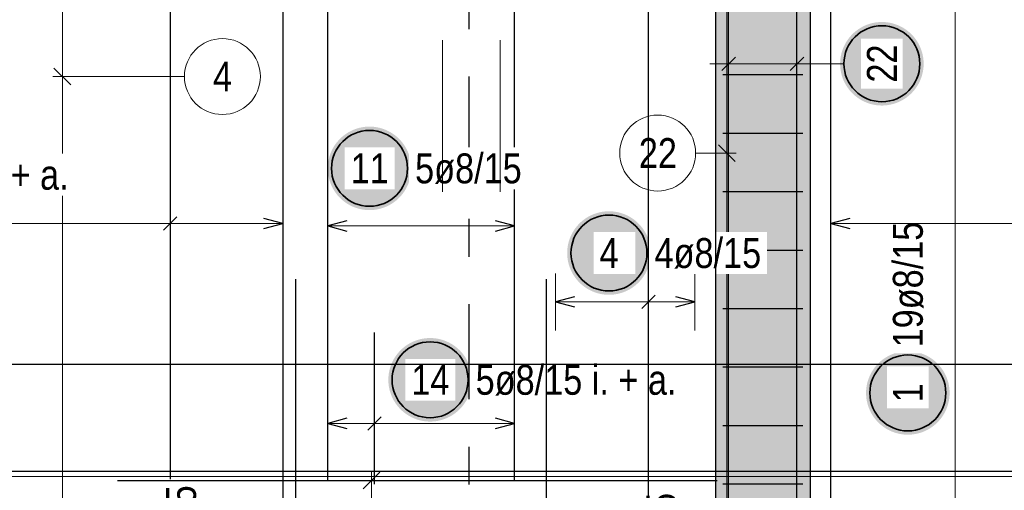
# Model space of a CAD drawing. Header units: millimetres. Extents: x -4.8 to 37.2, y -12 to 28.3.
# Tile 55 of 82: x 12.2 to 14.8, y 16.1 to 17.3. Entities that reach past the tile are written whole.
import ezdxf

# ---------------------------------------------------------------- set-up
doc = ezdxf.new("R2010")
doc.units = ezdxf.units.MM
doc.linetypes.add('DASHDOTX2', pattern=[2, 1, -0.5, 0, -0.5])
doc.layers.add('Achsen', color=7, linetype='Continuous', lineweight=20)
doc.layers.add('nplo Bewehrung', color=7, linetype='Continuous', lineweight=20)
doc.styles.add('Arial Narrow', font='ARIALN.TTF')

msp = doc.modelspace()

# ---------------------------------------------------------------- hatches: boundary and pattern name
at = {"lineweight": 13, "true_color": 0xd7ffd7}
msp.add_hatch(color=254, dxfattribs=at).paths.add_polyline_path([(14.043051, 15.4498), (14.293051, 15.449806), (14.293051, 18.0298), (14.043051, 18.0298)])
at = {"lineweight": 25, "true_color": 0xffffff}
for points in [[(14.591666, 17.227259), (14.591599, 17.231098), (14.591398, 17.234932), (14.591063, 17.238757), (14.590595, 17.242568), (14.589995, 17.24636), (14.589262, 17.250129), (14.588398, 17.25387), (14.587405, 17.257579), (14.586282, 17.261251), (14.585032, 17.264881), (14.583656, 17.268465), (14.582156, 17.272), (14.580533, 17.27548), (14.57879, 17.278901), (14.576929, 17.282259), (14.574951, 17.28555), (14.57286, 17.28877), (14.570658, 17.291915), (14.568347, 17.294981), (14.565931, 17.297965), (14.563412, 17.300863), (14.560793, 17.303671), (14.558078, 17.306386), (14.55527, 17.309005), (14.552373, 17.311524), (14.549389, 17.31394), (14.546322, 17.316251), (14.543177, 17.318453), (14.539957, 17.320544), (14.536666, 17.322521), (14.533308, 17.324383), (14.529887, 17.326126), (14.526407, 17.327749), (14.522873, 17.329249), (14.519288, 17.330625), (14.515658, 17.331875), (14.511986, 17.332997), (14.508277, 17.333991), (14.504536, 17.334855), (14.500767, 17.335588), (14.496975, 17.336188), (14.493164, 17.336656), (14.489339, 17.336991), (14.485505, 17.337192), (14.481666, 17.337259), (14.477827, 17.337192), (14.473993, 17.336991), (14.470168, 17.336656), (14.466357, 17.336188), (14.462565, 17.335588), (14.458796, 17.334855), (14.455054, 17.333991), (14.451346, 17.332997), (14.447674, 17.331875), (14.444044, 17.330625), (14.440459, 17.329249), (14.436925, 17.327749), (14.433445, 17.326126), (14.430024, 17.324383), (14.426666, 17.322521), (14.423375, 17.320544), (14.420155, 17.318453), (14.41701, 17.316251), (14.413943, 17.31394), (14.410959, 17.311524), (14.408062, 17.309005), (14.405253, 17.306386), (14.402539, 17.303671), (14.39992, 17.300863), (14.397401, 17.297965), (14.394985, 17.294981), (14.392674, 17.291915), (14.390472, 17.28877), (14.388381, 17.28555), (14.386403, 17.282259), (14.384542, 17.278901), (14.382799, 17.27548), (14.381176, 17.272), (14.379676, 17.268465), (14.3783, 17.264881), (14.37705, 17.261251), (14.375927, 17.257579), (14.374933, 17.25387), (14.37407, 17.250129), (14.373337, 17.24636), (14.372736, 17.242568), (14.372268, 17.238757), (14.371934, 17.234932), (14.371733, 17.231098), (14.371666, 17.227259), (14.371733, 17.22342), (14.371934, 17.219585), (14.372268, 17.215761), (14.372736, 17.21195), (14.373337, 17.208157), (14.37407, 17.204388), (14.374933, 17.200647), (14.375927, 17.196939), (14.37705, 17.193267), (14.3783, 17.189636), (14.379676, 17.186052), (14.381176, 17.182518), (14.382799, 17.179038), (14.384542, 17.175617), (14.386403, 17.172259), (14.388381, 17.168968), (14.390472, 17.165747), (14.392674, 17.162602), (14.394985, 17.159536), (14.397401, 17.156552), (14.39992, 17.153654), (14.402539, 17.150846), (14.405253, 17.148131), (14.408062, 17.145513), (14.410959, 17.142994), (14.413943, 17.140578), (14.41701, 17.138267), (14.420155, 17.136065), (14.423375, 17.133973), (14.426666, 17.131996), (14.430024, 17.130134), (14.433445, 17.128391), (14.436925, 17.126769), (14.440459, 17.125268), (14.444044, 17.123893), (14.447674, 17.122642), (14.451346, 17.12152), (14.455054, 17.120526), (14.458796, 17.119662), (14.462565, 17.11893), (14.466357, 17.118329), (14.470168, 17.117861), (14.473993, 17.117527), (14.477827, 17.117326), (14.481666, 17.117259), (14.485505, 17.117326), (14.489339, 17.117527), (14.493164, 17.117861), (14.496975, 17.118329), (14.500767, 17.11893), (14.504536, 17.119662), (14.508277, 17.120526), (14.511986, 17.12152), (14.515658, 17.122642), (14.519288, 17.123893), (14.522873, 17.125268), (14.526407, 17.126769), (14.529887, 17.128391), (14.533308, 17.130134), (14.536666, 17.131996), (14.539957, 17.133973), (14.543177, 17.136065), (14.546322, 17.138267), (14.549389, 17.140578), (14.552373, 17.142994), (14.55527, 17.145513), (14.558078, 17.148131), (14.560793, 17.150846), (14.563412, 17.153654), (14.565931, 17.156552), (14.568347, 17.159536), (14.570658, 17.162602), (14.57286, 17.165747), (14.574951, 17.168968), (14.576929, 17.172259), (14.57879, 17.175617), (14.580533, 17.179038), (14.582156, 17.182518), (14.583656, 17.186052), (14.585032, 17.189636), (14.586282, 17.193267), (14.587405, 17.196939), (14.588398, 17.200647), (14.589262, 17.204388), (14.589995, 17.208157), (14.590595, 17.21195), (14.591063, 17.215761), (14.591398, 17.219585)], [(13.242133, 16.951729), (13.242066, 16.955568), (13.241865, 16.959402), (13.24153, 16.963227), (13.241062, 16.967038), (13.240462, 16.97083), (13.239729, 16.974599), (13.238866, 16.97834), (13.237872, 16.982049), (13.236749, 16.985721), (13.235499, 16.989351), (13.234123, 16.992936), (13.232623, 16.99647), (13.231, 16.99995), (13.229257, 17.003371), (13.227396, 17.006729), (13.225418, 17.01002), (13.223327, 17.01324), (13.221125, 17.016385), (13.218814, 17.019452), (13.216398, 17.022436), (13.213879, 17.025333), (13.21126, 17.028141), (13.208545, 17.030856), (13.205737, 17.033475), (13.20284, 17.035994), (13.199856, 17.03841), (13.196789, 17.040721), (13.193644, 17.042923), (13.190424, 17.045014), (13.187133, 17.046992), (13.183775, 17.048853), (13.180354, 17.050596), (13.176874, 17.052219), (13.17334, 17.053719), (13.169755, 17.055095), (13.166125, 17.056345), (13.162453, 17.057468), (13.158744, 17.058461), (13.155003, 17.059325), (13.151234, 17.060058), (13.147442, 17.060658), (13.143631, 17.061126), (13.139806, 17.061461), (13.135972, 17.061662), (13.132133, 17.061729), (13.128294, 17.061662), (13.12446, 17.061461), (13.120635, 17.061126), (13.116824, 17.060658), (13.113032, 17.060058), (13.109263, 17.059325), (13.105522, 17.058461), (13.101813, 17.057468), (13.098141, 17.056345), (13.094511, 17.055095), (13.090926, 17.053719), (13.087392, 17.052219), (13.083912, 17.050596), (13.080491, 17.048853), (13.077133, 17.046992), (13.073842, 17.045014), (13.070622, 17.042923), (13.067477, 17.040721), (13.06441, 17.03841), (13.061426, 17.035994), (13.058529, 17.033475), (13.055721, 17.030856), (13.053006, 17.028141), (13.050387, 17.025333), (13.047868, 17.022436), (13.045452, 17.019452), (13.043141, 17.016385), (13.040939, 17.01324), (13.038848, 17.01002), (13.03687, 17.006729), (13.035009, 17.003371), (13.033266, 16.99995), (13.031643, 16.99647), (13.030143, 16.992936), (13.028767, 16.989351), (13.027517, 16.985721), (13.026394, 16.982049), (13.0254, 16.97834), (13.024537, 16.974599), (13.023804, 16.97083), (13.023204, 16.967038), (13.022736, 16.963227), (13.022401, 16.959402), (13.0222, 16.955568), (13.022133, 16.951729), (13.0222, 16.94789), (13.022401, 16.944056), (13.022736, 16.940231), (13.023204, 16.93642), (13.023804, 16.932628), (13.024537, 16.928859), (13.0254, 16.925118), (13.026394, 16.921409), (13.027517, 16.917737), (13.028767, 16.914107), (13.030143, 16.910522), (13.031643, 16.906988), (13.033266, 16.903508), (13.035009, 16.900087), (13.03687, 16.896729), (13.038848, 16.893438), (13.040939, 16.890218), (13.043141, 16.887073), (13.045452, 16.884006), (13.047868, 16.881022), (13.050387, 16.878125), (13.053006, 16.875317), (13.055721, 16.872602), (13.058529, 16.869983), (13.061426, 16.867464), (13.06441, 16.865048), (13.067477, 16.862737), (13.070622, 16.860535), (13.073842, 16.858444), (13.077133, 16.856466), (13.080491, 16.854605), (13.083912, 16.852862), (13.087392, 16.851239), (13.090926, 16.849739), (13.094511, 16.848363), (13.098141, 16.847113), (13.101813, 16.84599), (13.105522, 16.844996), (13.109263, 16.844133), (13.113032, 16.8434), (13.116824, 16.842799), (13.120635, 16.842332), (13.12446, 16.841997), (13.128294, 16.841796), (13.132133, 16.841729), (13.135972, 16.841796), (13.139806, 16.841997), (13.143631, 16.842332), (13.147442, 16.842799), (13.151234, 16.8434), (13.155003, 16.844133), (13.158744, 16.844996), (13.162453, 16.84599), (13.166125, 16.847113), (13.169755, 16.848363), (13.17334, 16.849739), (13.176874, 16.851239), (13.180354, 16.852862), (13.183775, 16.854605), (13.187133, 16.856466), (13.190424, 16.858444), (13.193644, 16.860535), (13.196789, 16.862737), (13.199856, 16.865048), (13.20284, 16.867464), (13.205737, 16.869983), (13.208545, 16.872602), (13.21126, 16.875317), (13.213879, 16.878125), (13.216398, 16.881022), (13.218814, 16.884006), (13.221125, 16.887073), (13.223327, 16.890218), (13.225418, 16.893438), (13.227396, 16.896729), (13.229257, 16.900087), (13.231, 16.903508), (13.232623, 16.906988), (13.234123, 16.910522), (13.235499, 16.914107), (13.236749, 16.917737), (13.237872, 16.921409), (13.238866, 16.925118), (13.239729, 16.928859), (13.240462, 16.932628), (13.241062, 16.93642), (13.24153, 16.940231), (13.241865, 16.944056)], [(13.872808, 16.728735), (13.872741, 16.732574), (13.87254, 16.736408), (13.872205, 16.740233), (13.871737, 16.744044), (13.871137, 16.747836), (13.870404, 16.751605), (13.86954, 16.755346), (13.868547, 16.759055), (13.867424, 16.762726), (13.866174, 16.766357), (13.864798, 16.769941), (13.863298, 16.773476), (13.861675, 16.776955), (13.859932, 16.780376), (13.858071, 16.783735), (13.856093, 16.787026), (13.854002, 16.790246), (13.8518, 16.793391), (13.849489, 16.796457), (13.847073, 16.799441), (13.844554, 16.802339), (13.841935, 16.805147), (13.83922, 16.807862), (13.836412, 16.810481), (13.833514, 16.812999), (13.830531, 16.815416), (13.827464, 16.817726), (13.824319, 16.819929), (13.821099, 16.82202), (13.817808, 16.823997), (13.81445, 16.825859), (13.811029, 16.827602), (13.807549, 16.829225), (13.804015, 16.830725), (13.80043, 16.832101), (13.7968, 16.833351), (13.793128, 16.834473), (13.789419, 16.835467), (13.785678, 16.836331), (13.781909, 16.837063), (13.778117, 16.837664), (13.774306, 16.838132), (13.770481, 16.838467), (13.766647, 16.838668), (13.762808, 16.838735), (13.758969, 16.838668), (13.755135, 16.838467), (13.75131, 16.838132), (13.747499, 16.837664), (13.743706, 16.837063), (13.739938, 16.836331), (13.736196, 16.835467), (13.732488, 16.834473), (13.728816, 16.833351), (13.725186, 16.832101), (13.721601, 16.830725), (13.718067, 16.829225), (13.714587, 16.827602), (13.711166, 16.825859), (13.707808, 16.823997), (13.704517, 16.82202), (13.701297, 16.819929), (13.698151, 16.817726), (13.695085, 16.815416), (13.692101, 16.812999), (13.689203, 16.810481), (13.686395, 16.807862), (13.68368, 16.805147), (13.681062, 16.802339), (13.678543, 16.799441), (13.676127, 16.796457), (13.673816, 16.793391), (13.671614, 16.790246), (13.669523, 16.787026), (13.667545, 16.783735), (13.665684, 16.780376), (13.66394, 16.776955), (13.662318, 16.773476), (13.660818, 16.769941), (13.659442, 16.766357), (13.658192, 16.762726), (13.657069, 16.759055), (13.656075, 16.755346), (13.655212, 16.751605), (13.654479, 16.747836), (13.653878, 16.744044), (13.65341, 16.740233), (13.653076, 16.736408), (13.652875, 16.732574), (13.652808, 16.728735), (13.652875, 16.724896), (13.653076, 16.721061), (13.65341, 16.717236), (13.653878, 16.713426), (13.654479, 16.709633), (13.655212, 16.705864), (13.656075, 16.702123), (13.657069, 16.698414), (13.658192, 16.694743), (13.659442, 16.691112), (13.660818, 16.687528), (13.662318, 16.683994), (13.66394, 16.680514), (13.665684, 16.677093), (13.667545, 16.673735), (13.669523, 16.670443), (13.671614, 16.667223), (13.673816, 16.664078), (13.676127, 16.661012), (13.678543, 16.658028), (13.681062, 16.65513), (13.68368, 16.652322), (13.686395, 16.649607), (13.689203, 16.646989), (13.692101, 16.64447), (13.695085, 16.642053), (13.698151, 16.639743), (13.701297, 16.63754), (13.704517, 16.635449), (13.707808, 16.633472), (13.711166, 16.63161), (13.714587, 16.629867), (13.718067, 16.628245), (13.721601, 16.626744), (13.725186, 16.625368), (13.728816, 16.624118), (13.732488, 16.622996), (13.736196, 16.622002), (13.739938, 16.621138), (13.743706, 16.620406), (13.747499, 16.619805), (13.75131, 16.619337), (13.755135, 16.619003), (13.758969, 16.618802), (13.762808, 16.618735), (13.766647, 16.618802), (13.770481, 16.619003), (13.774306, 16.619337), (13.778117, 16.619805), (13.781909, 16.620406), (13.785678, 16.621138), (13.789419, 16.622002), (13.793128, 16.622996), (13.7968, 16.624118), (13.80043, 16.625368), (13.804015, 16.626744), (13.807549, 16.628245), (13.811029, 16.629867), (13.81445, 16.63161), (13.817808, 16.633472), (13.821099, 16.635449), (13.824319, 16.63754), (13.827464, 16.639743), (13.830531, 16.642053), (13.833514, 16.64447), (13.836412, 16.646989), (13.83922, 16.649607), (13.841935, 16.652322), (13.844554, 16.65513), (13.847073, 16.658028), (13.849489, 16.661012), (13.8518, 16.664078), (13.854002, 16.667223), (13.856093, 16.670443), (13.858071, 16.673735), (13.859932, 16.677093), (13.861675, 16.680514), (13.863298, 16.683994), (13.864798, 16.687528), (13.866174, 16.691112), (13.867424, 16.694743), (13.868547, 16.698414), (13.86954, 16.702123), (13.870404, 16.705864), (13.871137, 16.709633), (13.871737, 16.713426), (13.872205, 16.717236), (13.87254, 16.721061)], [(13.401699, 16.394818), (13.401632, 16.398657), (13.401431, 16.402492), (13.401097, 16.406317), (13.400629, 16.410127), (13.400028, 16.41392), (13.399295, 16.417689), (13.398432, 16.42143), (13.397438, 16.425139), (13.396315, 16.42881), (13.395065, 16.432441), (13.393689, 16.436025), (13.392189, 16.439559), (13.390567, 16.443039), (13.388823, 16.44646), (13.386962, 16.449818), (13.384985, 16.45311), (13.382893, 16.45633), (13.380691, 16.459475), (13.37838, 16.462541), (13.375964, 16.465525), (13.373445, 16.468423), (13.370827, 16.471231), (13.368112, 16.473946), (13.365304, 16.476564), (13.362406, 16.479083), (13.359422, 16.4815), (13.356356, 16.48381), (13.35321, 16.486013), (13.34999, 16.488104), (13.346699, 16.490081), (13.343341, 16.491943), (13.33992, 16.493686), (13.33644, 16.495308), (13.332906, 16.496809), (13.329321, 16.498185), (13.325691, 16.499435), (13.322019, 16.500557), (13.318311, 16.501551), (13.31457, 16.502415), (13.310801, 16.503147), (13.307008, 16.503748), (13.303197, 16.504216), (13.299372, 16.50455), (13.295538, 16.504751), (13.291699, 16.504818), (13.28786, 16.504751), (13.284026, 16.50455), (13.280201, 16.504216), (13.27639, 16.503748), (13.272598, 16.503147), (13.268829, 16.502415), (13.265088, 16.501551), (13.261379, 16.500557), (13.257707, 16.499435), (13.254077, 16.498185), (13.250493, 16.496809), (13.246958, 16.495308), (13.243478, 16.493686), (13.240057, 16.491943), (13.236699, 16.490081), (13.233408, 16.488104), (13.230188, 16.486013), (13.227043, 16.48381), (13.223976, 16.4815), (13.220993, 16.479083), (13.218095, 16.476564), (13.215287, 16.473946), (13.212572, 16.471231), (13.209953, 16.468423), (13.207434, 16.465525), (13.205018, 16.462541), (13.202707, 16.459475), (13.200505, 16.45633), (13.198414, 16.45311), (13.196436, 16.449818), (13.194575, 16.44646), (13.192832, 16.443039), (13.191209, 16.439559), (13.189709, 16.436025), (13.188333, 16.432441), (13.187083, 16.42881), (13.18596, 16.425139), (13.184967, 16.42143), (13.184103, 16.417689), (13.18337, 16.41392), (13.18277, 16.410127), (13.182302, 16.406317), (13.181967, 16.402492), (13.181766, 16.398657), (13.181699, 16.394818), (13.181766, 16.390979), (13.181967, 16.387145), (13.182302, 16.38332), (13.18277, 16.379509), (13.18337, 16.375717), (13.184103, 16.371948), (13.184967, 16.368207), (13.18596, 16.364498), (13.187083, 16.360827), (13.188333, 16.357196), (13.189709, 16.353612), (13.191209, 16.350077), (13.192832, 16.346598), (13.194575, 16.343177), (13.196436, 16.339818), (13.198414, 16.336527), (13.200505, 16.333307), (13.202707, 16.330162), (13.205018, 16.327096), (13.207434, 16.324112), (13.209953, 16.321214), (13.212572, 16.318406), (13.215287, 16.315691), (13.218095, 16.313073), (13.220993, 16.310554), (13.223976, 16.308137), (13.227043, 16.305827), (13.230188, 16.303624), (13.233408, 16.301533), (13.236699, 16.299556), (13.240057, 16.297694), (13.243478, 16.295951), (13.246958, 16.294328), (13.250493, 16.292828), (13.254077, 16.291452), (13.257707, 16.290202), (13.261379, 16.28908), (13.265088, 16.288086), (13.268829, 16.287222), (13.272598, 16.28649), (13.27639, 16.285889), (13.280201, 16.285421), (13.284026, 16.285086), (13.28786, 16.284885), (13.291699, 16.284818), (13.295538, 16.284885), (13.299372, 16.285086), (13.303197, 16.285421), (13.307008, 16.285889), (13.310801, 16.28649), (13.31457, 16.287222), (13.318311, 16.288086), (13.322019, 16.28908), (13.325691, 16.290202), (13.329321, 16.291452), (13.332906, 16.292828), (13.33644, 16.294328), (13.33992, 16.295951), (13.343341, 16.297694), (13.346699, 16.299556), (13.34999, 16.301533), (13.35321, 16.303624), (13.356356, 16.305827), (13.359422, 16.308137), (13.362406, 16.310554), (13.365304, 16.313073), (13.368112, 16.315691), (13.370827, 16.318406), (13.373445, 16.321214), (13.375964, 16.324112), (13.37838, 16.327096), (13.380691, 16.330162), (13.382893, 16.333307), (13.384985, 16.336527), (13.386962, 16.339818), (13.388823, 16.343177), (13.390567, 16.346598), (13.392189, 16.350077), (13.393689, 16.353612), (13.395065, 16.357196), (13.396315, 16.360827), (13.397438, 16.364498), (13.398432, 16.368207), (13.399295, 16.371948), (13.400028, 16.375717), (13.400629, 16.379509), (13.401097, 16.38332), (13.401431, 16.387145)], [(14.66, 16.36021), (14.659933, 16.364049), (14.659732, 16.367883), (14.659397, 16.371708), (14.658929, 16.375519), (14.658329, 16.379311), (14.657596, 16.38308), (14.656733, 16.386821), (14.655739, 16.39053), (14.654616, 16.394202), (14.653366, 16.397832), (14.65199, 16.401416), (14.65049, 16.404951), (14.648867, 16.408431), (14.647124, 16.411852), (14.645263, 16.41521), (14.643285, 16.418501), (14.641194, 16.421721), (14.638992, 16.424866), (14.636681, 16.427933), (14.634265, 16.430916), (14.631746, 16.433814), (14.629127, 16.436622), (14.626412, 16.439337), (14.623604, 16.441956), (14.620707, 16.444475), (14.617723, 16.446891), (14.614656, 16.449202), (14.611511, 16.451404), (14.608291, 16.453495), (14.605, 16.455473), (14.601642, 16.457334), (14.598221, 16.459077), (14.594741, 16.4607), (14.591207, 16.4622), (14.587622, 16.463576), (14.583992, 16.464826), (14.58032, 16.465949), (14.576611, 16.466942), (14.57287, 16.467806), (14.569101, 16.468539), (14.565309, 16.469139), (14.561498, 16.469607), (14.557673, 16.469942), (14.553839, 16.470143), (14.55, 16.47021), (14.546161, 16.470143), (14.542327, 16.469942), (14.538502, 16.469607), (14.534691, 16.469139), (14.530899, 16.468539), (14.52713, 16.467806), (14.523389, 16.466942), (14.51968, 16.465949), (14.516008, 16.464826), (14.512378, 16.463576), (14.508793, 16.4622), (14.505259, 16.4607), (14.501779, 16.459077), (14.498358, 16.457334), (14.495, 16.455473), (14.491709, 16.453495), (14.488489, 16.451404), (14.485344, 16.449202), (14.482277, 16.446891), (14.479293, 16.444475), (14.476396, 16.441956), (14.473588, 16.439337), (14.470873, 16.436622), (14.468254, 16.433814), (14.465735, 16.430916), (14.463319, 16.427933), (14.461008, 16.424866), (14.458806, 16.421721), (14.456715, 16.418501), (14.454737, 16.41521), (14.452876, 16.411852), (14.451133, 16.408431), (14.44951, 16.404951), (14.44801, 16.401416), (14.446634, 16.397832), (14.445384, 16.394202), (14.444261, 16.39053), (14.443267, 16.386821), (14.442404, 16.38308), (14.441671, 16.379311), (14.441071, 16.375519), (14.440603, 16.371708), (14.440268, 16.367883), (14.440067, 16.364049), (14.44, 16.36021), (14.440067, 16.356371), (14.440268, 16.352537), (14.440603, 16.348712), (14.441071, 16.344901), (14.441671, 16.341108), (14.442404, 16.337339), (14.443267, 16.333598), (14.444261, 16.32989), (14.445384, 16.326218), (14.446634, 16.322588), (14.44801, 16.319003), (14.44951, 16.315469), (14.451133, 16.311989), (14.452876, 16.308568), (14.454737, 16.30521), (14.456715, 16.301919), (14.458806, 16.298699), (14.461008, 16.295553), (14.463319, 16.292487), (14.465735, 16.289503), (14.468254, 16.286605), (14.470873, 16.283797), (14.473588, 16.281082), (14.476396, 16.278464), (14.479293, 16.275945), (14.482277, 16.273529), (14.485344, 16.271218), (14.488489, 16.269016), (14.491709, 16.266924), (14.495, 16.264947), (14.498358, 16.263086), (14.501779, 16.261342), (14.505259, 16.25972), (14.508793, 16.25822), (14.512378, 16.256844), (14.516008, 16.255594), (14.51968, 16.254471), (14.523389, 16.253477), (14.52713, 16.252614), (14.530899, 16.251881), (14.534691, 16.25128), (14.538502, 16.250812), (14.542327, 16.250478), (14.546161, 16.250277), (14.55, 16.25021), (14.553839, 16.250277), (14.557673, 16.250478), (14.561498, 16.250812), (14.565309, 16.25128), (14.569101, 16.251881), (14.57287, 16.252614), (14.576611, 16.253477), (14.58032, 16.254471), (14.583992, 16.255594), (14.587622, 16.256844), (14.591207, 16.25822), (14.594741, 16.25972), (14.598221, 16.261342), (14.601642, 16.263086), (14.605, 16.264947), (14.608291, 16.266924), (14.611511, 16.269016), (14.614656, 16.271218), (14.617723, 16.273529), (14.620707, 16.275945), (14.623604, 16.278464), (14.626412, 16.281082), (14.629127, 16.283797), (14.631746, 16.286605), (14.634265, 16.289503), (14.636681, 16.292487), (14.638992, 16.295553), (14.641194, 16.298699), (14.643285, 16.301919), (14.645263, 16.30521), (14.647124, 16.308568), (14.648867, 16.311989), (14.65049, 16.315469), (14.65199, 16.319003), (14.653366, 16.322588), (14.654616, 16.326218), (14.655739, 16.32989), (14.656733, 16.333598), (14.657596, 16.337339), (14.658329, 16.341108), (14.658929, 16.344901), (14.659397, 16.348712), (14.659732, 16.352537)]]:
    msp.add_hatch(color=7, dxfattribs=at).paths.add_polyline_path(points)

# ---------------------------------------------------------------- linework, layer by layer
at = {"color": 9, "linetype": 'Continuous', "lineweight": 0}
for p, q in [((14.073051, 18.549806), (14.073051, 15.449806)), ((12.323049, 18.3498), (12.323049, 15.4498)), ((12.300952, 17.215681), (12.345146, 17.171487)), ((12.644637, 17.193584), (12.298049, 17.193584)), ((14.095148, 16.969951), (14.050954, 17.014146)), ((13.991138, 16.992049), (14.098051, 16.992049)), ((17.312223, 16.139806), (8.882223, 16.1398))]:
    msp.add_line(p, q, dxfattribs=at)
at = {"color": 3, "linetype": 'Continuous', "lineweight": 25}
for p, q in [((14.078051, 15.449806), (14.078051, 18.549806)), ((14.078051, 15.449806), (14.078051, 18.549806)), ((14.258051, 15.449806), (14.258051, 18.549806)), ((14.258051, 15.449806), (14.258051, 18.549806)), ((13.0221, 16.1298), (13.0221, 18.4198)), ((12.607069, 18.349798), (12.607069, 15.449798)), ((12.904049, 18.349796), (12.904049, 15.449796)), ((14.347051, 15.449806), (14.347051, 18.349806)), ((14.293051, 18.0298), (14.293051, 15.449806)), ((14.060374, 17.209581), (14.095729, 17.244936)), ((14.060374, 17.209581), (14.095729, 17.244936)), ((14.240374, 17.209581), (14.275729, 17.244936)), ((14.240374, 17.209581), (14.275729, 17.244936)), ((14.273051, 17.197801), (14.063051, 17.197801)), ((14.273051, 17.043802), (14.063051, 17.043802)), ((14.273051, 16.889802), (14.063051, 16.889802)), ((12.589392, 16.788759), (12.624747, 16.824114)), ((12.904049, 16.806436), (12.854049, 16.819834)), ((12.854049, 16.793039), (12.904049, 16.806436)), ((13.0721, 16.813397), (13.0221, 16.8)), ((13.5141, 16.8), (13.4641, 16.813397)), ((14.397051, 16.819837), (14.347051, 16.806439)), ((14.347051, 16.806439), (14.397051, 16.793042)), ((13.0221, 16.8), (13.0721, 16.786603)), ((13.4641, 16.786603), (13.5141, 16.8)), ((14.273051, 16.735802), (14.063051, 16.735802)), ((12.9381, 15.4838), (12.9381, 16.6598)), ((13.6721, 16.613397), (13.6221, 16.6)), ((13.6221, 16.6), (13.6721, 16.586603)), ((13.884412, 16.617678), (13.849056, 16.582322)), ((13.989051, 16.6), (13.939051, 16.613397)), ((13.939051, 16.586603), (13.989051, 16.6)), ((14.273051, 16.581803), (14.063051, 16.581803)), ((13.1451, 16.1198), (13.1451, 16.5198)), ((14.273051, 16.427803), (14.063051, 16.427803)), ((13.0721, 16.293375), (13.0221, 16.279978)), ((13.162778, 16.297655), (13.127423, 16.2623)), ((13.5141, 16.279978), (13.4641, 16.293375)), ((13.0221, 16.279978), (13.0721, 16.26658)), ((13.4641, 16.26658), (13.5141, 16.279978)), ((14.273051, 16.273804), (14.063051, 16.273804)), ((8.888051, 16.153801), (17.318051, 16.153801)), ((13.159279, 16.151897), (13.115084, 16.107703)), ((14.273051, 16.119804), (14.063051, 16.119804))]:
    msp.add_line(p, q, dxfattribs=at)
at = {"color": 5, "linetype": 'Continuous', "lineweight": 18}
for p, q in [((14.675, 15.503806), (14.675, 18.355798)), ((14.078051, 17.152259), (14.078051, 17.302259)), ((14.078051, 17.152259), (14.078051, 17.302259)), ((14.258051, 17.152259), (14.258051, 17.302259)), ((14.258051, 17.152259), (14.258051, 17.302259)), ((14.308051, 17.227259), (14.028051, 17.227259)), ((14.381666, 17.227259), (14.308051, 17.227259)), ((12.607069, 16.731436), (12.607069, 16.881436)), ((12.904049, 16.731436), (12.904049, 16.881436)), ((13.0221, 16.875), (13.0221, 16.725)), ((13.5141, 16.725), (13.5141, 16.875)), ((14.347051, 16.881439), (14.347051, 16.731439)), ((12.904049, 16.806436), (11.419149, 16.806436)), ((13.0221, 16.8), (13.5141, 16.8)), ((13.6221, 16.675), (13.6221, 16.525)), ((13.866734, 16.675), (13.866734, 16.525)), ((13.989051, 16.525), (13.989051, 16.675)), ((13.6221, 16.6), (13.989051, 16.6)), ((13.0221, 16.354978), (13.0221, 16.204978)), ((13.1451, 16.354978), (13.1451, 16.204978)), ((13.5141, 16.204978), (13.5141, 16.354978)), ((13.0221, 16.279978), (13.5141, 16.279978)), ((13.137181, 15.948713), (13.137181, 16.1548))]:
    msp.add_line(p, q, dxfattribs=at)
at = {"color": 2, "linetype": 'Continuous', "lineweight": 35}
for centre in [(14.481666, 17.227259), (13.132133, 16.951729), (13.762808, 16.728735), (13.291699, 16.394818), (14.55, 16.36021)]:
    msp.add_circle(centre, 0.1, dxfattribs=at)
at = {"color": 9, "linetype": 'Continuous', "lineweight": 0}
for centre in [(12.744637, 17.193584), (13.891138, 16.992049)]:
    msp.add_circle(centre, 0.1, dxfattribs=at)
at = {"layer": 'Achsen', "color": 3, "linetype": 'DASHDOTX2', "lineweight": 25, "ltscale": 0.25}
msp.add_line((13.393468, 18.99368), (13.393468, 15.324806), dxfattribs=at)

# ---------------------------------------------------------------- texts
at = {"color": 9, "lineweight": 0, "char_height": 0.07875, "attachment_point": 1, "line_spacing_factor": 0.9, "style": 'Arial Narrow'}
for s, insert in [('4', (12.719831, 17.232959)), ('22', (13.841526, 17.031424))]:
    msp.add_mtext(s, dxfattribs=dict(at, insert=insert))
at = {"color": 2, "lineweight": 35, "insert": (14.510625, 16.48021), "char_height": 0.07875, "attachment_point": 1, "rotation": 90, "line_spacing_factor": 0.9, "style": 'Arial Narrow', "bg_fill": 3, "box_fill_scale": 1.2, "bg_fill_color": 256, "bg_fill_true_color": 13158600, "bg_fill_transparency": 0}
msp.add_mtext('19ø8/15', dxfattribs=at)

# ---------------------------------------------------------------- next in the draw order: linework, layer by layer
at = {"color": 5, "linetype": 'Continuous', "lineweight": 18}
msp.add_line((14.347051, 16.806439), (17.274049, 16.806439), dxfattribs=at)

# ---------------------------------------------------------------- next in the draw order: texts
at = {"color": 2, "lineweight": 35, "char_height": 0.07875, "attachment_point": 1, "rotation": 90, "line_spacing_factor": 0.9, "style": 'Arial Narrow', "bg_fill": 3, "box_fill_scale": 1.2, "bg_fill_color": 256, "bg_fill_true_color": 13158600, "bg_fill_transparency": 0}
for s, insert in [('22', (14.442291, 17.177646)), ('1', (14.510625, 16.335403)), ('5ø8/15', (12.596286, 15.836012)), ('5ø8/15', (13.861165, 15.815947))]:
    msp.add_mtext(s, dxfattribs=dict(at, insert=insert))
at = {"color": 2, "lineweight": 35, "char_height": 0.07875, "attachment_point": 1, "line_spacing_factor": 0.9, "style": 'Arial Narrow', "bg_fill": 3, "box_fill_scale": 1.2, "bg_fill_color": 256, "bg_fill_true_color": 13158600, "bg_fill_transparency": 0}
for s, insert in [('11', (13.082521, 16.991104)), ('11ø8/15 i. + a.', (11.760366, 16.974343)), ('4', (13.738002, 16.76811)), ('4ø8/15', (13.882808, 16.76811)), ('14', (13.242087, 16.434193)), ('5ø8/15 i. + a.', (13.411699, 16.434193))]:
    msp.add_mtext(s, dxfattribs=dict(at, insert=insert))

# ---------------------------------------------------------------- next in the draw order: linework, layer by layer
at = {"color": 3, "linetype": 'Continuous', "lineweight": 25}
for p, q in [((13.5141, 16.1298), (13.5141, 18.4198)), ((13.866734, 15.449804), (13.866734, 18.349804)), ((14.043051, 18.0298), (14.043051, 15.4498)), ((13.5981, 15.4838), (13.5981, 16.6598)), ((8.888051, 16.435983), (17.318051, 16.435983)), ((12.4681, 16.1298), (14.0481, 16.1298))]:
    msp.add_line(p, q, dxfattribs=at)

# ---------------------------------------------------------------- next in the draw order: texts
at = {"color": 2, "lineweight": 35, "insert": (13.252133, 16.991104), "char_height": 0.07875, "attachment_point": 1, "line_spacing_factor": 0.9, "style": 'Arial Narrow', "bg_fill": 3, "box_fill_scale": 1.2, "bg_fill_color": 256, "bg_fill_true_color": 13158600, "bg_fill_transparency": 0}
msp.add_mtext('5ø8/15', dxfattribs=at)

# ---------------------------------------------------------------- next in the draw order: linework, layer by layer
at = {"layer": 'nplo Bewehrung', "color": 9, "linetype": 'Continuous', "lineweight": 0}
for p, q in [((13.324251, 16.8898), (13.324251, 17.2898)), ((13.476251, 16.8898), (13.476251, 17.2898))]:
    msp.add_line(p, q, dxfattribs=at)

doc.saveas('drawing.dxf')
